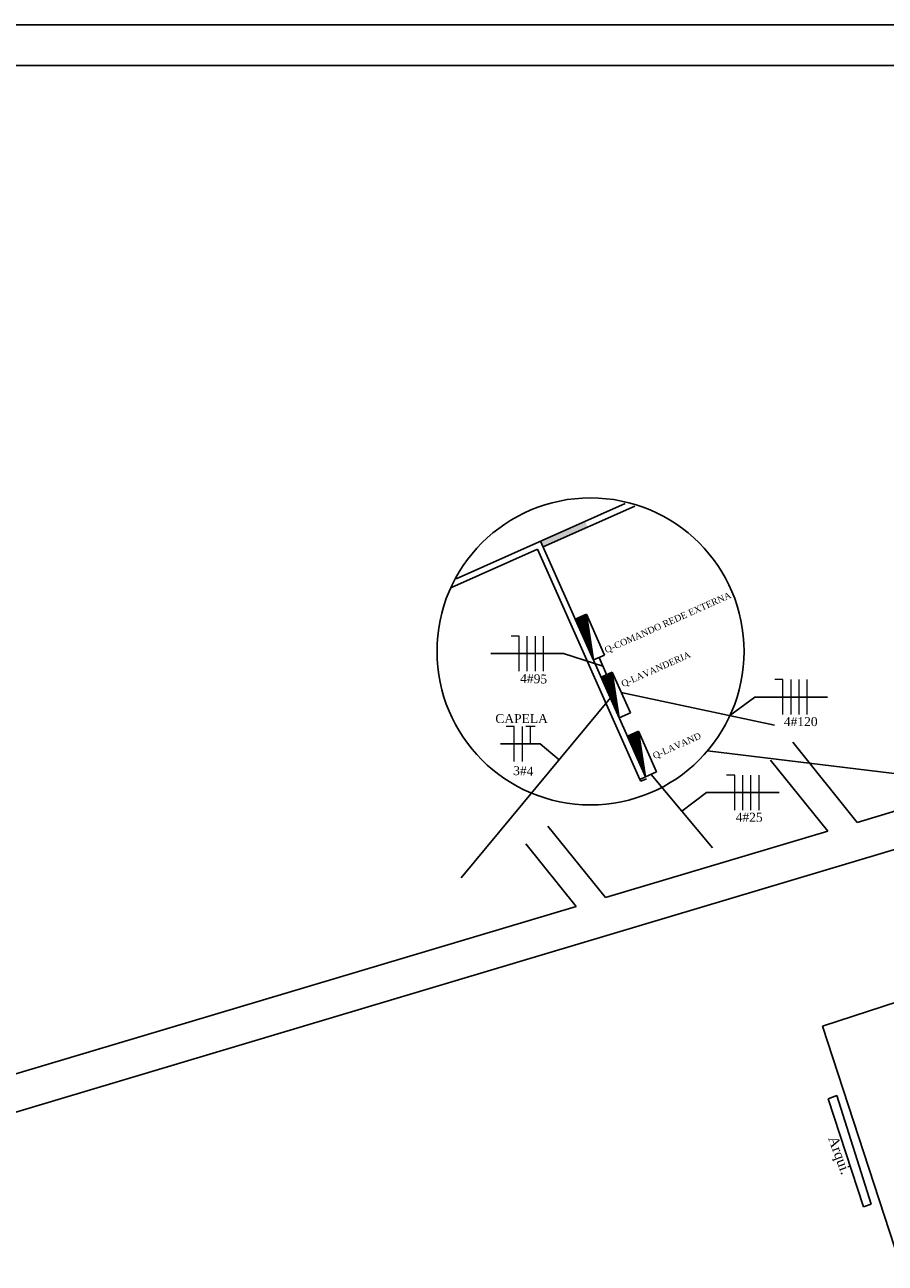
# Model space of a CAD drawing. Header units: millimetres. Extents: x 593 to 1794, y -180 to 570.
# Tile 60 of 71: x 1003 to 1215, y 265 to 570. Entities that reach past the tile are written whole.
import ezdxf

# ---------------------------------------------------------------- set-up
doc = ezdxf.new("R2010")
doc.units = ezdxf.units.MM
doc.header["$MEASUREMENT"] = 0
doc.linetypes.add('Dashed', pattern=[0.75, 0.5, -0.25])
doc.layers.add('DUTO', color=5, linetype='Continuous')
for name, color, linetype, lineweight in [('Fiação - Marco Polo', 3, 'Continuous', 9), ('Layout - Marco Polo', 252, 'Continuous', 25), ('Layout 01 - Marco Polo', 152, 'Continuous', 25), ('Linha de Chamada - Marco Polo', 1, 'Continuous', 25), ('Projeção - Marco Polo', 50, 'Continuous', 25), ('Textos - Marco Polo', 143, 'Continuous', 25)]:
    doc.layers.add(name, color=color, linetype=linetype, lineweight=lineweight)
doc.styles.add('TimesNewRoman', font='times.ttf')

msp = doc.modelspace()

# ---------------------------------------------------------------- hatches: boundary and pattern name
at = {"layer": 'Layout - Marco Polo', "linetype": 'Continuous'}
msp.add_hatch(color=256, dxfattribs=at).paths.add_polyline_path([(1141.39, 446.22), (1140.78, 447.59), (1129.82, 442.72), (1130.43, 441.34)])

# ---------------------------------------------------------------- linework, layer by layer
at = {"layer": 'DUTO', "linetype": 'Dashed', "ltscale": 15}
msp.add_line((1146.07, 409.9), (1144.2, 414.09), dxfattribs=at)
at = {"layer": 'DUTO', "ltscale": 15}
for p, q in [((1146.99, 404.15), (1110.26, 359.81)), ((1149.68, 405.48), (1187.41, 397.45)), ((1157.01, 385.31), (1172.12, 367.2))]:
    msp.add_line(p, q, dxfattribs=at)
at = {"layer": 'Fiação - Marco Polo'}
for p, q in [((1124.54, 419.32), (1122.54, 419.32)), ((1124.54, 410.75), (1124.54, 419.32)), ((1126.54, 410.75), (1126.54, 419.32)), ((1128.54, 410.75), (1128.54, 419.32)), ((1130.54, 410.75), (1130.54, 419.32)), ((1189.47, 408.65), (1187.47, 408.65)), ((1189.47, 400.08), (1189.47, 408.65)), ((1191.47, 400.08), (1191.47, 408.65)), ((1193.47, 400.08), (1193.47, 408.65)), ((1195.47, 400.08), (1195.47, 408.65)), ((1123.33, 397.09), (1121.33, 397.09)), ((1123.33, 388.52), (1123.33, 397.09)), ((1125.33, 388.52), (1125.33, 397.09)), ((1128.47, 397.09), (1126.19, 397.09)), ((1127.33, 392.8), (1127.33, 397.09)), ((1177.61, 385.12), (1175.61, 385.12)), ((1177.61, 376.55), (1177.61, 385.12)), ((1179.61, 376.55), (1179.61, 385.12)), ((1181.61, 376.55), (1181.61, 385.12)), ((1183.61, 376.55), (1183.61, 385.12))]:
    msp.add_line(p, q, dxfattribs=at)
at = {"layer": 'Layout - Marco Polo'}
for p, q in [((1109.04, 433.46), (1150.6, 451.97)), ((1130.43, 441.34), (1153, 451.39)), ((1129.82, 442.72), (1155.64, 384.7)), ((1107.86, 431.3), (1129.06, 440.73)), ((1129.06, 440.73), (1154.27, 384.09)), ((888.64, 268.7), (1337.02, 402.77)), ((1207.74, 373.51), (1191.87, 393.23)), ((1207.74, 373.51), (1268.71, 391.74)), ((1200.5, 371.34), (1186.42, 388.84)), ((1145.79, 354.98), (1131.63, 372.58)), ((1145.79, 354.98), (1200.5, 371.34)), ((1138.55, 352.82), (1126.17, 368.19)), ((933.8, 291.59), (1138.55, 352.82)), ((1233.49, 334.54), (1199.24, 323.32)), ((1199.24, 323.32), (1218.21, 264.97)), ((1202.73, 306.23), (1200.64, 305.47)), ((1200.64, 305.47), (1209.3, 278.89)), ((1211.23, 279.47), (1202.73, 306.23)), ((1209.3, 278.89), (1211.23, 279.47))]:
    msp.add_line(p, q, dxfattribs=at)
at = {"layer": 'Layout 01 - Marco Polo', "linetype": 'Continuous'}
for p, q in [((1141.1, 424.75), (1138.36, 423.53)), ((1138.41, 423.42), (1141.12, 424.62)), ((1138.46, 423.3), (1141.14, 424.49)), ((1138.51, 423.19), (1141.16, 424.37)), ((1138.56, 423.07), (1141.18, 424.24)), ((1138.61, 422.96), (1141.2, 424.11)), ((1138.66, 422.84), (1141.22, 423.98)), ((1138.72, 422.73), (1141.24, 423.85)), ((1145.57, 414.7), (1141.1, 424.75)), ((1141.1, 424.75), (1142.83, 413.48)), ((1138.36, 423.53), (1142.83, 413.48)), ((1138.77, 422.62), (1141.26, 423.73)), ((1138.82, 422.5), (1141.28, 423.6)), ((1138.87, 422.39), (1141.3, 423.47)), ((1138.92, 422.27), (1141.32, 423.34)), ((1138.97, 422.16), (1141.34, 423.21)), ((1139.02, 422.05), (1141.36, 423.09)), ((1139.07, 421.93), (1141.38, 422.96)), ((1139.12, 421.82), (1141.4, 422.83)), ((1139.17, 421.7), (1141.42, 422.7)), ((1139.22, 421.59), (1141.44, 422.57)), ((1139.27, 421.47), (1141.45, 422.44)), ((1139.33, 421.36), (1141.47, 422.32)), ((1139.38, 421.25), (1141.49, 422.19)), ((1139.43, 421.13), (1141.51, 422.06)), ((1139.48, 421.02), (1141.53, 421.93)), ((1139.53, 420.9), (1141.55, 421.8)), ((1139.58, 420.79), (1141.57, 421.68)), ((1139.63, 420.67), (1141.59, 421.55)), ((1139.68, 420.56), (1141.61, 421.42)), ((1139.73, 420.45), (1141.63, 421.29)), ((1139.78, 420.33), (1141.65, 421.16)), ((1139.83, 420.22), (1141.67, 421.04)), ((1139.88, 420.1), (1141.69, 420.91)), ((1139.94, 419.99), (1141.71, 420.78)), ((1139.99, 419.88), (1141.73, 420.65)), ((1140.04, 419.76), (1141.75, 420.52)), ((1140.09, 419.65), (1141.77, 420.4)), ((1140.14, 419.53), (1141.79, 420.27)), ((1140.19, 419.42), (1141.81, 420.14)), ((1140.24, 419.3), (1141.83, 420.01)), ((1140.29, 419.19), (1141.85, 419.88)), ((1140.34, 419.08), (1141.87, 419.76)), ((1140.39, 418.96), (1141.89, 419.63)), ((1140.44, 418.85), (1141.91, 419.5)), ((1140.49, 418.73), (1141.93, 419.37)), ((1140.55, 418.62), (1141.95, 419.24)), ((1140.6, 418.51), (1141.97, 419.12)), ((1140.65, 418.39), (1141.99, 418.99)), ((1140.7, 418.28), (1142.01, 418.86)), ((1140.75, 418.16), (1142.03, 418.73)), ((1140.8, 418.05), (1142.05, 418.6)), ((1140.85, 417.93), (1142.07, 418.47)), ((1140.9, 417.82), (1142.08, 418.35)), ((1140.95, 417.71), (1142.1, 418.22)), ((1141, 417.59), (1142.12, 418.09)), ((1141.05, 417.48), (1142.14, 417.96)), ((1141.1, 417.36), (1142.16, 417.83)), ((1141.16, 417.25), (1142.18, 417.71)), ((1141.21, 417.13), (1142.2, 417.58)), ((1141.26, 417.02), (1142.22, 417.45)), ((1141.31, 416.91), (1142.24, 417.32)), ((1141.36, 416.79), (1142.26, 417.19)), ((1141.41, 416.68), (1142.28, 417.07)), ((1141.46, 416.56), (1142.3, 416.94)), ((1141.51, 416.45), (1142.32, 416.81)), ((1141.56, 416.34), (1142.34, 416.68)), ((1141.61, 416.22), (1142.36, 416.55)), ((1141.66, 416.11), (1142.38, 416.43)), ((1141.71, 415.99), (1142.4, 416.3)), ((1141.77, 415.88), (1142.42, 416.17)), ((1141.82, 415.76), (1142.44, 416.04)), ((1141.87, 415.65), (1142.46, 415.91)), ((1141.92, 415.54), (1142.48, 415.79)), ((1141.97, 415.42), (1142.5, 415.66)), ((1142.02, 415.31), (1142.52, 415.53)), ((1142.07, 415.19), (1142.54, 415.4)), ((1142.12, 415.08), (1142.56, 415.27)), ((1142.17, 414.96), (1142.58, 415.15)), ((1142.22, 414.85), (1142.6, 415.02)), ((1142.27, 414.74), (1142.62, 414.89)), ((1142.32, 414.62), (1142.64, 414.76)), ((1142.83, 413.48), (1145.57, 414.7)), ((1142.38, 414.51), (1142.66, 414.63)), ((1142.43, 414.39), (1142.68, 414.5)), ((1142.48, 414.28), (1142.69, 414.38)), ((1142.53, 414.17), (1142.71, 414.25)), ((1142.58, 414.05), (1142.73, 414.12)), ((1142.63, 413.94), (1142.75, 413.99)), ((1142.68, 413.82), (1142.77, 413.86)), ((1142.73, 413.71), (1142.79, 413.74)), ((1142.78, 413.59), (1142.81, 413.61)), ((1147.44, 410.51), (1144.7, 409.29)), ((1144.7, 409.29), (1149.17, 399.24)), ((1144.75, 409.17), (1147.46, 410.38)), ((1144.8, 409.06), (1147.48, 410.25)), ((1144.85, 408.94), (1147.5, 410.12)), ((1144.9, 408.83), (1147.52, 409.99)), ((1144.95, 408.72), (1147.54, 409.87)), ((1145, 408.6), (1147.56, 409.74)), ((1145.06, 408.49), (1147.58, 409.61)), ((1145.11, 408.37), (1147.6, 409.48)), ((1145.16, 408.26), (1147.62, 409.35)), ((1145.21, 408.14), (1147.64, 409.23)), ((1145.26, 408.03), (1147.66, 409.1)), ((1145.31, 407.92), (1147.68, 408.97)), ((1145.36, 407.8), (1147.7, 408.84)), ((1145.41, 407.69), (1147.72, 408.71)), ((1145.46, 407.57), (1147.74, 408.59)), ((1151.91, 400.46), (1147.44, 410.51)), ((1147.44, 410.51), (1149.17, 399.24)), ((1145.51, 407.46), (1147.75, 408.46)), ((1145.56, 407.35), (1147.77, 408.33)), ((1145.61, 407.23), (1147.79, 408.2)), ((1145.66, 407.12), (1147.81, 408.07)), ((1145.72, 407), (1147.83, 407.95)), ((1145.77, 406.89), (1147.85, 407.82)), ((1145.82, 406.77), (1147.87, 407.69)), ((1145.87, 406.66), (1147.89, 407.56)), ((1145.92, 406.55), (1147.91, 407.43)), ((1145.97, 406.43), (1147.93, 407.31)), ((1146.02, 406.32), (1147.95, 407.18)), ((1146.07, 406.2), (1147.97, 407.05)), ((1146.12, 406.09), (1147.99, 406.92)), ((1146.17, 405.98), (1148.01, 406.79)), ((1146.22, 405.86), (1148.03, 406.67)), ((1146.27, 405.75), (1148.05, 406.54)), ((1146.33, 405.63), (1148.07, 406.41)), ((1146.38, 405.52), (1148.09, 406.28)), ((1146.43, 405.4), (1148.11, 406.15)), ((1146.48, 405.29), (1148.13, 406.02)), ((1146.53, 405.18), (1148.15, 405.9)), ((1146.58, 405.06), (1148.17, 405.77)), ((1146.63, 404.95), (1148.19, 405.64)), ((1146.68, 404.83), (1148.21, 405.51)), ((1146.73, 404.72), (1148.23, 405.38)), ((1146.78, 404.6), (1148.25, 405.26)), ((1146.83, 404.49), (1148.27, 405.13)), ((1146.88, 404.38), (1148.29, 405)), ((1146.94, 404.26), (1148.31, 404.87)), ((1146.99, 404.15), (1148.33, 404.74)), ((1147.04, 404.03), (1148.35, 404.62)), ((1147.09, 403.92), (1148.37, 404.49)), ((1147.14, 403.81), (1148.38, 404.36)), ((1147.19, 403.69), (1148.4, 404.23)), ((1147.24, 403.58), (1148.42, 404.1)), ((1147.29, 403.46), (1148.44, 403.98)), ((1147.34, 403.35), (1148.46, 403.85)), ((1147.39, 403.23), (1148.48, 403.72)), ((1147.44, 403.12), (1148.5, 403.59)), ((1147.49, 403.01), (1148.52, 403.46)), ((1147.55, 402.89), (1148.54, 403.34)), ((1147.6, 402.78), (1148.56, 403.21)), ((1147.65, 402.66), (1148.58, 403.08)), ((1147.7, 402.55), (1148.6, 402.95)), ((1147.75, 402.44), (1148.62, 402.82)), ((1147.8, 402.32), (1148.64, 402.7)), ((1147.85, 402.21), (1148.66, 402.57)), ((1147.9, 402.09), (1148.68, 402.44)), ((1147.95, 401.98), (1148.7, 402.31)), ((1148, 401.86), (1148.72, 402.18)), ((1148.05, 401.75), (1148.74, 402.05)), ((1148.1, 401.64), (1148.76, 401.93)), ((1148.16, 401.52), (1148.78, 401.8)), ((1148.21, 401.41), (1148.8, 401.67)), ((1148.26, 401.29), (1148.82, 401.54)), ((1148.31, 401.18), (1148.84, 401.41)), ((1148.36, 401.06), (1148.86, 401.29)), ((1148.41, 400.95), (1148.88, 401.16)), ((1148.46, 400.84), (1148.9, 401.03)), ((1148.51, 400.72), (1148.92, 400.9)), ((1148.56, 400.61), (1148.94, 400.77)), ((1148.61, 400.49), (1148.96, 400.65)), ((1148.66, 400.38), (1148.98, 400.52)), ((1148.71, 400.27), (1149, 400.39)), ((1148.77, 400.15), (1149.01, 400.26)), ((1148.82, 400.04), (1149.03, 400.13)), ((1148.87, 399.92), (1149.05, 400.01)), ((1148.92, 399.81), (1149.07, 399.88)), ((1148.97, 399.69), (1149.09, 399.75)), ((1149.02, 399.58), (1149.11, 399.62)), ((1149.07, 399.47), (1149.13, 399.49)), ((1149.17, 399.24), (1151.91, 400.46)), ((1149.12, 399.35), (1149.15, 399.37)), ((1153.91, 395.97), (1151.17, 394.75)), ((1151.17, 394.75), (1155.64, 384.7)), ((1151.22, 394.64), (1153.93, 395.84)), ((1151.27, 394.52), (1153.95, 395.72)), ((1151.32, 394.41), (1153.97, 395.59)), ((1151.37, 394.3), (1153.99, 395.46)), ((1151.42, 394.18), (1154.01, 395.33)), ((1151.47, 394.07), (1154.03, 395.2)), ((1151.52, 393.95), (1154.05, 395.08)), ((1151.58, 393.84), (1154.07, 394.95)), ((1151.63, 393.72), (1154.09, 394.82)), ((1151.68, 393.61), (1154.11, 394.69)), ((1151.73, 393.5), (1154.13, 394.56)), ((1151.78, 393.38), (1154.15, 394.44)), ((1151.83, 393.27), (1154.17, 394.31)), ((1151.88, 393.15), (1154.19, 394.18)), ((1151.93, 393.04), (1154.2, 394.05)), ((1151.98, 392.92), (1154.22, 393.92)), ((1152.03, 392.81), (1154.24, 393.79)), ((1152.08, 392.7), (1154.26, 393.67)), ((1152.13, 392.58), (1154.28, 393.54)), ((1152.19, 392.47), (1154.3, 393.41)), ((1158.38, 385.92), (1153.91, 395.97)), ((1153.91, 395.97), (1155.64, 384.7)), ((1152.24, 392.35), (1154.32, 393.28)), ((1152.29, 392.24), (1154.34, 393.15)), ((1152.34, 392.13), (1154.36, 393.03)), ((1152.39, 392.01), (1154.38, 392.9)), ((1152.44, 391.9), (1154.4, 392.77)), ((1152.49, 391.78), (1154.42, 392.64)), ((1152.54, 391.67), (1154.44, 392.51)), ((1152.59, 391.55), (1154.46, 392.39)), ((1152.64, 391.44), (1154.48, 392.26)), ((1152.69, 391.33), (1154.5, 392.13)), ((1152.74, 391.21), (1154.52, 392)), ((1152.8, 391.1), (1154.54, 391.87)), ((1152.85, 390.98), (1154.56, 391.75)), ((1152.9, 390.87), (1154.58, 391.62)), ((1152.95, 390.75), (1154.6, 391.49)), ((1153, 390.64), (1154.62, 391.36)), ((1153.05, 390.53), (1154.64, 391.23)), ((1153.1, 390.41), (1154.66, 391.11)), ((1153.15, 390.3), (1154.68, 390.98)), ((1153.2, 390.18), (1154.7, 390.85)), ((1153.25, 390.07), (1154.72, 390.72)), ((1153.3, 389.96), (1154.74, 390.59)), ((1153.35, 389.84), (1154.76, 390.47)), ((1153.41, 389.73), (1154.78, 390.34)), ((1153.46, 389.61), (1154.8, 390.21)), ((1153.51, 389.5), (1154.82, 390.08)), ((1153.56, 389.38), (1154.83, 389.95)), ((1153.61, 389.27), (1154.85, 389.82)), ((1153.66, 389.16), (1154.87, 389.7)), ((1153.71, 389.04), (1154.89, 389.57)), ((1153.76, 388.93), (1154.91, 389.44)), ((1153.81, 388.81), (1154.93, 389.31)), ((1153.86, 388.7), (1154.95, 389.18)), ((1153.91, 388.59), (1154.97, 389.06)), ((1153.96, 388.47), (1154.99, 388.93)), ((1154.02, 388.36), (1155.01, 388.8)), ((1154.07, 388.24), (1155.03, 388.67)), ((1154.12, 388.13), (1155.05, 388.54)), ((1154.17, 388.01), (1155.07, 388.42)), ((1154.22, 387.9), (1155.09, 388.29)), ((1154.27, 387.79), (1155.11, 388.16)), ((1154.32, 387.67), (1155.13, 388.03)), ((1154.37, 387.56), (1155.15, 387.9)), ((1154.42, 387.44), (1155.17, 387.78)), ((1154.47, 387.33), (1155.19, 387.65)), ((1154.52, 387.21), (1155.21, 387.52)), ((1154.57, 387.1), (1155.23, 387.39)), ((1154.63, 386.99), (1155.25, 387.26)), ((1154.68, 386.87), (1155.27, 387.14)), ((1154.73, 386.76), (1155.29, 387.01)), ((1154.78, 386.64), (1155.31, 386.88)), ((1154.83, 386.53), (1155.33, 386.75)), ((1154.88, 386.42), (1155.35, 386.62)), ((1154.93, 386.3), (1155.37, 386.5)), ((1154.98, 386.19), (1155.39, 386.37)), ((1155.03, 386.07), (1155.41, 386.24)), ((1155.08, 385.96), (1155.43, 386.11)), ((1155.13, 385.84), (1155.44, 385.98)), ((1155.18, 385.73), (1155.46, 385.85)), ((1155.24, 385.62), (1155.48, 385.73)), ((1155.29, 385.5), (1155.5, 385.6)), ((1155.34, 385.39), (1155.52, 385.47)), ((1155.39, 385.27), (1155.54, 385.34)), ((1155.44, 385.16), (1155.56, 385.21)), ((1155.49, 385.04), (1155.58, 385.09)), ((1155.54, 384.93), (1155.6, 384.96)), ((1155.59, 384.82), (1155.62, 384.83)), ((1155.64, 384.7), (1158.38, 385.92))]:
    msp.add_line(p, q, dxfattribs=at)
at = {"layer": 'Layout 01 - Marco Polo'}
for p, q in [((1140.51, 418.7), (1140.49, 418.75)), ((1154.27, 384.09), (1155.64, 384.7)), ((1154.47, 383.64), (1155.85, 384.25)), ((1154.47, 383.64), (1154.27, 384.09))]:
    msp.add_line(p, q, dxfattribs=at)
at = {"layer": 'Linha de Chamada - Marco Polo'}
for p, q in [((1117.61, 415.04), (1135.47, 415.04)), ((1135.47, 415.04), (1145.14, 411.99)), ((1176.43, 399.79), (1182.54, 404.36)), ((1182.54, 404.36), (1200.41, 404.36)), ((1119.98, 392.8), (1129.72, 392.8)), ((1129.72, 392.8), (1134.39, 388.94)), ((1313.7, 373.86), (1170.87, 391.09)), ((1164.57, 376.26), (1170.68, 380.83)), ((1170.68, 380.83), (1188.55, 380.83))]:
    msp.add_line(p, q, dxfattribs=at)
msp.add_circle((1142.11, 415.6), 37.79, dxfattribs=at)
at = {"layer": 'Projeção - Marco Polo'}
for p, q in [((1794.19, 569.87), (593.3, 569.87)), ((1784.19, 559.87), (615.98, 559.87))]:
    msp.add_line(p, q, dxfattribs=at)

# ---------------------------------------------------------------- texts
at = {"layer": 'Fiação - Marco Polo', "char_height": 2.2, "width": 15.84, "attachment_point": 7, "rotation": 358.4023, "line_spacing_factor": 0.9, "style": 'TimesNewRoman'}
for s, insert in [('4#95', (1124.76, 407.84)), ('3#4', (1123.04, 385.12))]:
    msp.add_mtext(s, dxfattribs=dict(at, insert=insert))
at = {"layer": 'Fiação - Marco Polo', "char_height": 2.2, "width": 15.84, "attachment_point": 7, "line_spacing_factor": 0.9, "style": 'TimesNewRoman'}
for s, insert in [('CAPELA', (1118.68, 397.93)), ('4#120', (1189.7, 397.17)), ('4#25', (1177.84, 373.64))]:
    msp.add_mtext(s, dxfattribs=dict(at, insert=insert))
at = {"layer": 'Layout 01 - Marco Polo', "char_height": 1.6, "attachment_point": 5, "rotation": 23.9957, "line_spacing_factor": 0.9, "style": 'TimesNewRoman'}
for s, insert, width in [('Q-COMANDO REDE EXTERNA', (1161.21, 422.54), 42.24), ('Q-LAVANDERIA', (1158.27, 411.07), 23.04), ('Q-LAVAND', (1163.44, 392.19), 15.36)]:
    msp.add_mtext(s, dxfattribs=dict(at, insert=insert, width=width))
at = {"layer": 'Textos - Marco Polo', "insert": (1199.8, 295.42), "char_height": 2.5, "width": 18, "attachment_point": 7, "rotation": 290.1917, "line_spacing_factor": 0.9, "style": 'TimesNewRoman'}
msp.add_mtext('Arqui.', dxfattribs=at)

doc.saveas('drawing.dxf')
